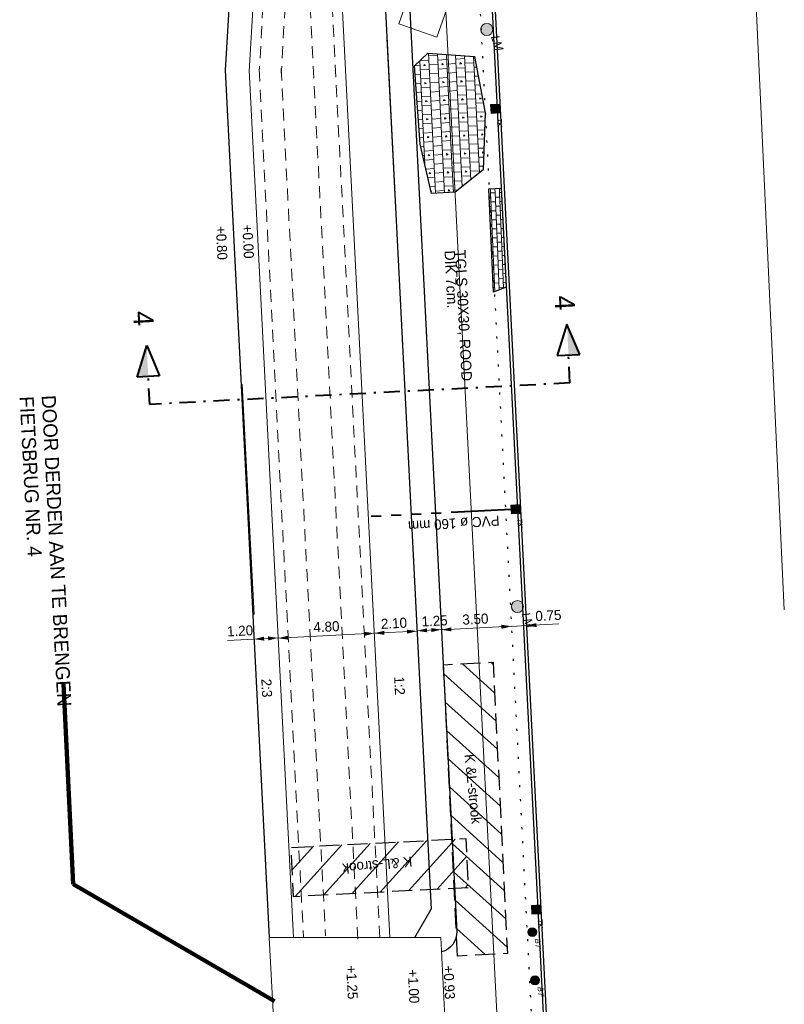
# Model space of a CAD drawing. Header units: metres. Extents: x 73592 to 73968, y 444899 to 445120.
# Tile 13 of 20: x 73724 to 73762, y 445011 to 445060. Entities that reach past the tile are written whole.
import ezdxf
from ezdxf.enums import TextEntityAlignment as Align

# ---------------------------------------------------------------- set-up
doc = ezdxf.new("R2010")
doc.units = ezdxf.units.M
doc.header["$MEASUREMENT"] = 0
for name, pattern in [('DGN Style 1', [0.6, 0, -0.6]), ('DGN Style 2', [1, 0.6, -0.4]), ('DGN Style 3', [1.4, 1, -0.4]), ('DGN Style 4', [1.6, 0.8, -0.4, 0, -0.4]), ('VRWA streng', [7.5, 3, -0.5, 0.5, -0.5, 0.5, -0.5, 0.5, -0.5, 0.5, -0.5])]:
    doc.linetypes.add(name, pattern=pattern)
for name, color, linetype, lineweight in [('ALG werkgrens', 7, 'Continuous', 0), ('DWARS doorsnede tekst A A', 7, 'Continuous', 40), ('DWARS doorsnedelijn', 7, 'DGN Style 4', 40), ('GBKN BRUG bruggen en kunstwerken', 253, 'Continuous', 0), ('GRONDWERK aanbr arcering talud', 7, 'TAL', 0), ('GRONDWERK aanbr insteek talud', 7, 'Continuous', 30), ('GRONDWERK aanbr tekst overig', 7, 'Continuous', 0), ('MEUB aanbr straatmeubilair elementen', 1, 'Continuous', 13), ('NUTS aanbr MEUBILAIR', 1, 'Continuous', 13), ('NUTS aanbr tekst', 7, 'Continuous', 13), ('NUTS aanbr trace', 7, 'DGN Style 3', 30), ('RIO aanbr ALG kolken en draingoten', 7, 'Continuous', 0), ('RIO aanbr VRWA streng', 4, 'VRWA streng', 40), ('RIO aanbr VRWA strenggegevens', 4, 'Continuous', 13), ('VERH aanbr arcering', 252, 'Continuous', 0), ('VERH aanbr maatvoering', 7, 'Continuous', 13), ('VERH aanbr materiaalscheiding', 3, 'DGN Style 1', 30), ('VERH aanbr tekst hoogtemaat', 5, 'Continuous', 13), ('VERH aanbr tekst overig', 7, 'Continuous', 13), ('VERH aanbr trottoirband', 2, 'Continuous', 30), ('WATERG aanbr beschoeiing', 2, 'Continuous', 13), ('WATERG aanbr onderwater stippellijn', 9, 'DGN Style 2', 0), ('WATERG aanbr talud arcering', 7, 'TAL', 13)]:
    doc.layers.add(name, color=color, linetype=linetype, lineweight=lineweight)
doc.layers.add('VERH aanbr arcering lijnen', color=3, linetype='Continuous', lineweight=30, plot=False)
doc.styles.add('dwars tekst letters A A bij doorsnedelijn 5 mm', font='INTL_ISO.shx', dxfattribs={"height": 0.005})
doc.styles.add('nuts tekst K+L trace bij arcering', font='INTL_ISO.shx', dxfattribs={"height": 0.0025})
doc.styles.add('rio tekst strenggegevens 2 mm', font='INTL_ISO.shx', dxfattribs={"height": 0.0025})
doc.styles.add('Style-ENGINEERING I 0.20944', font='ENGINEERING.shx', dxfattribs={"oblique": 12})
doc.styles.add('Style-INTL_ISO', font='INTL_ISO.shx')
doc.styles.add('verh hoogtemaat 2 mm', font='INTL_ISO.shx', dxfattribs={"height": 0.0025})
doc.styles.add('verh tekst overig 2 mm', font='INTL_ISO.shx', dxfattribs={"height": 0.0025})
doc.styles.add('verh tekst overig 3 mm', font='INTL_ISO.shx', dxfattribs={"height": 0.0035})
doc.linetypes.add('513', pattern='A,-0.5,[1,dgnlstyle-infvm_s.shx,S=0.008,R=0,X=0,Y=0],-3.5', length=4)
doc.linetypes.add('TAL', pattern='A,-0.5,[68,dgnlstyle-ior_v8_factor1.shx,S=0.016,R=0,X=0,Y=0],-0.5', length=1)
doc.dimstyles.new('maatvoering', dxfattribs={"dimscale": 200, "dimtxt": 0.0025, "dimasz": 0.0025, "dimexe": 0.00125, "dimexo": 0.00125, "dimgap": 0.001, "dimtad": 1, "dimjust": 1, "dimzin": 3, "dimdsep": 46, "dimtxsty": 'Style-INTL_ISO', "dimcen": 0.09, "dimse1": 1, "dimse2": 1, "dimclrd": 7, "dimclre": 7, "dimclrt": 256, "dimadec": 4, "dimazin": 3, "dimtfac": 1, "dimtmove": 1, "dimatfit": 3, "dimfxl": 0, "dimfrac": 2, "dimtzin": 3, "dimlwd": 0, "dimlwe": 0, "dimarcsym": 0})

# ---------------------------------------------------------------- blocks, each defined once
blk = doc.blocks.new('DRSNrechts_2')
at = {"layer": 'DWARS doorsnedelijn', "linetype": 'Continuous', "lineweight": 40, "extrusion": (0, 0, -1)}
blk.add_hatch(color=256, dxfattribs=at).paths.add_polyline_path([(-0.001, 1.395), (-0.562, 1.395), (-0.001, 2.936)])
at = {"layer": 'DWARS doorsnedelijn', "linetype": 'Continuous', "lineweight": 40}
for p, q in [((0.001, 2.936), (-0.562, 1.395)), ((0.562, 1.395), (0.001, 2.936)), ((-0.562, 1.395), (0.562, 1.395))]:
    blk.add_line(p, q, dxfattribs=at)
at = {"layer": 'DWARS doorsnedelijn'}
blk.add_line((0, 0), (0.002, 1.395), dxfattribs=at)
blk = doc.blocks.new('DRSNlinks_1')
at = {"layer": 'DWARS doorsnedelijn', "linetype": 'Continuous', "lineweight": 40, "extrusion": (0, 0, -1)}
blk.add_blockref('DRSNrechts_2', (0, 0), dxfattribs=at)
blk = doc.blocks.new('DRSNrechts_1')
at = {"layer": 'DWARS doorsnedelijn', "linetype": 'Continuous', "lineweight": 40}
blk.add_hatch(color=256, dxfattribs=at).paths.add_polyline_path([(0.001, 1.395), (0.562, 1.395), (0.001, 2.936)])
for p, q in [((0.001, 2.936), (-0.562, 1.395)), ((0.562, 1.395), (0.001, 2.936)), ((-0.562, 1.395), (0.562, 1.395))]:
    blk.add_line(p, q, dxfattribs=at)
at = {"layer": 'DWARS doorsnedelijn'}
blk.add_line((0, 0), (0.002, 1.395), dxfattribs=at)
blk = doc.blocks.new('*D42')
at = {"layer": 'Defpoints'}
for p in [(73739.282, 445028.975), (73736.913, 445028.854), (73736.929, 445028.53), (73741.724, 445028.775)]:
    blk.add_point(p, dxfattribs=at)
at = {"layer": 'VERH aanbr maatvoering', "color": 7, "linetype": 'Continuous', "lineweight": 0}
blk.add_line((73741.707, 445029.099), (73736.913, 445028.854), dxfattribs=at)
at = {"layer": 'VERH aanbr maatvoering', "lineweight": 0}
blk.add_solid([(73737.417, 445028.78), (73736.913, 445028.854), (73737.407, 445028.979)], dxfattribs=at)
at = {"layer": 'VERH aanbr maatvoering', "lineweight": 0, "extrusion": (0, 0, -1)}
blk.add_solid([(-73741.203, 445029.173), (-73741.707, 445029.099), (-73741.213, 445028.973)], dxfattribs=at)
at = {"layer": 'VERH aanbr maatvoering', "linetype": 'Continuous', "style": 'Style-INTL_ISO'}
blk.add_text('4.80', height=0.5, rotation=2.9171, dxfattribs=at).set_placement((73738.672, 445029.394), align=Align.MIDDLE_LEFT)
blk = doc.blocks.new('*D43')
at = {"layer": 'Defpoints'}
for p in [(73746.684, 445029.355), (73748.548, 445029.45), (73745.072, 445028.897), (73748.567, 445029.075)]:
    blk.add_point(p, dxfattribs=at)
at = {"layer": 'VERH aanbr maatvoering', "color": 7, "linetype": 'Continuous', "lineweight": 0}
blk.add_line((73745.053, 445029.272), (73748.548, 445029.45), dxfattribs=at)
at = {"layer": 'VERH aanbr maatvoering', "lineweight": 0}
blk.add_solid([(73745.557, 445029.198), (73745.053, 445029.272), (73745.547, 445029.397)], dxfattribs=at)
at = {"layer": 'VERH aanbr maatvoering', "lineweight": 0, "extrusion": (0, 0, -1)}
blk.add_solid([(-73748.044, 445029.525), (-73748.548, 445029.45), (-73748.054, 445029.325)], dxfattribs=at)
at = {"layer": 'VERH aanbr maatvoering', "linetype": 'Continuous', "style": 'Style-INTL_ISO'}
blk.add_text('3.50', height=0.5, rotation=2.9171, dxfattribs=at).set_placement((73746.1, 445029.776), align=Align.MIDDLE_LEFT)
blk = doc.blocks.new('*D44')
at = {"layer": 'Defpoints'}
for p in [(73749.297, 445029.484), (73750.338, 445029.537), (73748.567, 445029.075), (73749.316, 445029.113)]:
    blk.add_point(p, dxfattribs=at)
at = {"layer": 'VERH aanbr maatvoering', "color": 7, "linetype": 'Continuous', "lineweight": 0}
for p, q in [((73748.545, 445029.446), (73748.548, 445029.446)), ((73748.548, 445029.446), (73749.297, 445029.484)), ((73750.912, 445029.566), (73749.297, 445029.484))]:
    blk.add_line(p, q, dxfattribs=at)
at = {"layer": 'VERH aanbr maatvoering', "lineweight": 0, "extrusion": (0, 0, -1)}
blk.add_solid([(-73748.044, 445029.52), (-73748.548, 445029.446), (-73748.054, 445029.321)], dxfattribs=at)
at = {"layer": 'VERH aanbr maatvoering', "lineweight": 0}
blk.add_solid([(73749.802, 445029.41), (73749.297, 445029.484), (73749.792, 445029.609)], dxfattribs=at)
at = {"layer": 'VERH aanbr maatvoering', "linetype": 'Continuous', "style": 'Style-INTL_ISO'}
blk.add_text('0.75', height=0.5, rotation=2.9171, dxfattribs=at).set_placement((73749.741, 445029.957), align=Align.MIDDLE_LEFT)
blk = doc.blocks.new('*D45')
at = {"layer": 'Defpoints'}
for p in [(73744.613, 445029.262), (73745.052, 445029.284), (73745.072, 445028.897), (73743.863, 445028.835)]:
    blk.add_point(p, dxfattribs=at)
at = {"layer": 'VERH aanbr maatvoering', "color": 7, "linetype": 'Continuous', "lineweight": 0}
for p, q in [((73745.052, 445029.284), (73743.843, 445029.223)), ((73745.137, 445029.289), (73745.052, 445029.284))]:
    blk.add_line(p, q, dxfattribs=at)
at = {"layer": 'VERH aanbr maatvoering', "lineweight": 0, "extrusion": (0, 0, -1)}
blk.add_solid([(-73744.548, 445029.359), (-73745.052, 445029.284), (-73744.558, 445029.159)], dxfattribs=at)
at = {"layer": 'VERH aanbr maatvoering', "lineweight": 0}
blk.add_solid([(73744.347, 445029.148), (73743.843, 445029.223), (73744.337, 445029.348)], dxfattribs=at)
at = {"layer": 'VERH aanbr maatvoering', "linetype": 'Continuous', "style": 'Style-INTL_ISO'}
blk.add_text('1.25', height=0.5, rotation=2.9171, dxfattribs=at).set_placement((73744.066, 445029.685), align=Align.MIDDLE_LEFT)
blk = doc.blocks.new('*D46')
at = {"layer": 'Defpoints'}
for p in [(73741.707, 445029.099), (73742.573, 445029.143), (73741.726, 445028.726), (73743.863, 445028.835)]:
    blk.add_point(p, dxfattribs=at)
at = {"layer": 'VERH aanbr maatvoering', "color": 7, "linetype": 'Continuous', "lineweight": 0}
blk.add_line((73743.844, 445029.207), (73741.707, 445029.099), dxfattribs=at)
at = {"layer": 'VERH aanbr maatvoering', "lineweight": 0}
blk.add_solid([(73742.212, 445029.024), (73741.707, 445029.099), (73742.202, 445029.224)], dxfattribs=at)
at = {"layer": 'VERH aanbr maatvoering', "lineweight": 0, "extrusion": (0, 0, -1)}
blk.add_solid([(-73743.339, 445029.282), (-73743.844, 445029.207), (-73743.349, 445029.082)], dxfattribs=at)
at = {"layer": 'VERH aanbr maatvoering', "linetype": 'Continuous', "style": 'Style-INTL_ISO'}
blk.add_text('2.10', height=0.5, rotation=2.9171, dxfattribs=at).set_placement((73742.038, 445029.566), align=Align.MIDDLE_LEFT)
blk = doc.blocks.new('LICHTMAST AANBR')
at = {"layer": 'NUTS aanbr MEUBILAIR'}
blk.add_hatch(color=256, dxfattribs=at).paths.add_polyline_path([(-0.3, 0, 1), (0.3, 0, 1)])
blk.add_circle((0, 0), 0.3, dxfattribs=at)
at = {"layer": 'NUTS aanbr MEUBILAIR', "style": 'Style-ENGINEERING I 0.20944', "oblique": 12}
blk.add_text('LM', height=0.4125, rotation=359.8963, dxfattribs=at).set_placement((0.388, 0.081))
blk = doc.blocks.new('*D50')
at = {"layer": 'Defpoints'}
for p in [(73734.899, 445028.766), (73735.713, 445028.807), (73735.733, 445028.421), (73736.931, 445028.482)]:
    blk.add_point(p, dxfattribs=at)
at = {"layer": 'VERH aanbr maatvoering', "color": 7, "linetype": 'Continuous', "lineweight": 0}
for p, q in [((73735.713, 445028.807), (73736.912, 445028.869)), ((73734.387, 445028.74), (73735.713, 445028.807))]:
    blk.add_line(p, q, dxfattribs=at)
at = {"layer": 'VERH aanbr maatvoering', "lineweight": 0}
blk.add_solid([(73736.218, 445028.733), (73735.713, 445028.807), (73736.208, 445028.933)], dxfattribs=at)
at = {"layer": 'VERH aanbr maatvoering', "lineweight": 0, "extrusion": (0, 0, -1)}
blk.add_solid([(-73736.407, 445028.943), (-73736.912, 445028.869), (-73736.418, 445028.743)], dxfattribs=at)
at = {"layer": 'VERH aanbr maatvoering', "linetype": 'Continuous', "style": 'Style-INTL_ISO'}
blk.add_text('1.20', height=0.5, rotation=2.9171, dxfattribs=at).set_placement((73734.364, 445029.189), align=Align.MIDDLE_LEFT)
blk = doc.blocks.new('TROTTOIRKOLK')
at = {"layer": 'RIO aanbr ALG kolken en draingoten'}
for p, q in [((-0.22, 0.22), (0.219, 0.221)), ((-0.219, -0.22), (-0.22, 0.22)), ((0.219, 0.221), (0.219, -0.22)), ((0.219, -0.22), (-0.219, -0.22))]:
    blk.add_line(p, q, dxfattribs=at)
blk.add_solid([(-0.22, 0.22), (-0.219, -0.22), (0.219, 0.221), (0.219, -0.22)], dxfattribs=at)
at = {"layer": 'RIO aanbr ALG kolken en draingoten', "style": 'Style-ENGINEERING I 0.20944', "oblique": 12, "width": 0.88}
blk.add_text('TK', height=0.25, rotation=359.9556, dxfattribs=at).set_placement((0.457, 0.056))
blk = doc.blocks.new('BETONPAAL AANBR')
for p, q in [((-0.198, -0.095), (-0.197, 0.098)), ((-0.175, -0.131), (-0.175, 0.133)), ((-0.155, -0.157), (-0.153, 0.159)), ((-0.13, -0.175), (-0.131, 0.177)), ((-0.109, -0.19), (-0.109, 0.192)), ((-0.088, -0.201), (-0.088, 0.202)), ((-0.066, -0.209), (-0.066, 0.21)), ((-0.043, -0.214), (-0.043, 0.216)), ((-0.021, -0.218), (-0.022, 0.219)), ((0, -0.22), (0.001, 0.222)), ((0.023, -0.219), (0.024, 0.22)), ((0.045, -0.214), (0.045, 0.216)), ((0.067, -0.209), (0.067, 0.21)), ((0.089, -0.201), (0.088, 0.202)), ((0.112, -0.19), (0.111, 0.191)), ((0.131, -0.175), (0.133, 0.177)), ((0.155, -0.156), (0.155, 0.157)), ((0.177, -0.13), (0.177, 0.132)), ((0.199, -0.094), (0.199, 0.095))]:
    blk.add_line(p, q)
blk.add_circle((0, 0), 0.22)
at = {"style": 'Style-ENGINEERING I 0.20944', "oblique": 12}
blk.add_text('BT', height=0.275, rotation=359.8963, dxfattribs=at).set_placement((0.32, 0.112))
blk = doc.blocks.new('STELCONPLAAT')
at = {"layer": 'VERH aanbr arcering', "color": 7, "linetype": 'Continuous', "lineweight": 0, "flags": 128}
blk.add_lwpolyline([(0, -0.014), (2.001, -0.014), (2, 1.986), (-0.001, 1.986)], close=True, dxfattribs=at)

msp = doc.modelspace()

# ---------------------------------------------------------------- hatches: boundary and pattern name
at = {"layer": 'NUTS aanbr trace'}
h = msp.add_hatch(dxfattribs=at)
h.set_pattern_fill('_USER', color=256, style=0)
h.set_pattern_definition([(317.9171, (73745.7776, 445085.8134), (0.670205, 0.742176), [])])
h.paths.add_polyline_path([(73745.863, 445012.994), (73748.349, 445013.121), (73747.631, 445027.661), (73745.158, 445027.529)])
h = msp.add_hatch(dxfattribs=at)
h.set_pattern_fill('_USER', color=256, style=0)
h.set_pattern_definition([(47.917, (73741.7399, 445017.3881), (-0.74218, 0.6702), [])])
h.paths.add_polyline_path([(73746.398, 445016.404), (73746.273, 445018.861), (73737.558, 445018.417), (73737.683, 445015.96)])
at = {"layer": 'VERH aanbr arcering'}
h = msp.add_hatch(dxfattribs=at)
h.set_pattern_fill('BETONTEGELS 60 DIK', color=256, style=0)
h.set_pattern_definition([(452.87, (73746.339, 445055.2865), (2.5614, 2.8319), []), (452.87, (73746.7883, 445055.309), (2.5614, 2.8319), []), (452.87, (73747.2378, 445055.3316), (2.5614, 2.8319), []), (452.87, (73747.6872, 445055.354), (2.5614, 2.8319), []), (452.87, (73748.1367, 445055.3766), (2.5614, 2.8319), [2.699, -0.001]), (452.87, (73748.586, 445055.3992), (2.5614, 2.8319), []), (362.87, (73746.339, 445055.2865), (-2.8319, 2.5614), [0.45, -2.25]), (362.87, (73746.777, 445055.5337), (-2.8319, 2.5614), [0.45, -2.25]), (362.87, (73747.676, 445055.5788), (-2.8319, 2.5614), [0.45, -2.25]), (362.87, (73748.5748, 445055.624), (-2.8319, 2.5614), [0.45, -2.25]), (362.87, (73746.7535, 445055.983), (-2.8319, 2.5614), [0.451, -2.249]), (362.87, (73747.6534, 445056.0283), (-2.8319, 2.5614), [0.449, -2.251]), (362.87, (73748.5523, 445056.0733), (-2.8319, 2.5614), [0.45, -2.25]), (362.87, (73746.732, 445056.4326), (-2.8319, 2.5614), [0.45, -2.25]), (362.87, (73747.631, 445056.4777), (-2.8319, 2.5614), [0.45, -2.25]), (362.87, (73748.5297, 445056.5228), (-2.8319, 2.5614), [0.45, -2.25]), (362.87, (73746.7095, 445056.882), (-2.8319, 2.5614), [0.45, -2.25]), (362.87, (73747.6083, 445056.927), (-2.8319, 2.5614), [0.45, -2.25]), (362.87, (73748.5072, 445056.9722), (-2.83185, 2.5614), [0.45, -2.25]), (362.87, (73746.687, 445057.3315), (-2.8319, 2.5614), [0.45, -2.25]), (362.87, (73747.5858, 445057.3766), (-2.83185, 2.5614), [0.45, -2.25]), (362.87, (73748.4847, 445057.4216), (-2.83185, 2.5614), [0.45, -2.25]), (362.87, (73746.6644, 445057.781), (-2.83185, 2.5614), [0.45, -2.25]), (362.87, (73747.5632, 445057.826), (-2.83185, 2.5614), [0.45, -2.25]), (362.87, (73748.462, 445057.871), (-2.83185, 2.5614), [0.45, -2.25]), (362.87, (73747.2378, 445055.3316), (-2.8319, 2.5614), [0.45, -2.25]), (362.87, (73748.1367, 445055.3766), (-2.8319, 2.5614), [0.45, -2.25]), (362.87, (73746.3164, 445055.736), (-2.8319, 2.5614), [0.45, -2.25]), (362.87, (73747.2152, 445055.781), (-2.8319, 2.5614), [0.45, -2.25]), (362.87, (73748.1142, 445055.825), (-2.8319, 2.5614), [0.45, -2.25]), (362.87, (73746.2938, 445056.1854), (-2.8319, 2.5614), [0.45, -2.25]), (362.87, (73747.1927, 445056.2304), (-2.8319, 2.5614), [0.45, -2.25]), (362.87, (73748.0916, 445056.2755), (-2.8319, 2.5614), [0.45, -2.25]), (362.87, (73746.2713, 445056.6348), (-2.8319, 2.5614), [0.45, -2.25]), (362.87, (73747.1702, 445056.68), (-2.8319, 2.5614), [0.45, -2.25]), (362.87, (73748.069, 445056.725), (-2.8319, 2.5614), [0.45, -2.25]), (362.87, (73746.2488, 445057.0842), (-2.8319, 2.5614), [0.449, -2.251]), (362.87, (73747.1476, 445057.1303), (-2.8319, 2.5614), [0.45, -2.25]), (362.87, (73748.0455, 445057.1743), (-2.83185, 2.5614), [0.451, -2.249]), (362.87, (73746.2262, 445057.5337), (-2.8319, 2.5614), [0.45, -2.25]), (362.87, (73747.125, 445057.5787), (-2.83185, 2.5614), [0.45, -2.25]), (362.87, (73748.024, 445057.6238), (-2.83185, 2.5614), [0.45, -2.25]), (149.181, (73747.0341, 445055.7719), (-5.52846, 2.42613), [0.0721, -9.66287]), (260.342, (73746.97213, 445055.80887), (2.020414, 13.618294), [0.07152, -24.82125]), (372.333, (73746.96013, 445055.73836), (13.347815, 3.372808), [0.07224, -16.3512]), (438.835, (73747.0307, 445055.7538), (2.29089, 8.22507), [0.01843, -11.11395]), (149.181, (73747.93294, 445055.817), (-5.52846, 2.42613), [0.07212, -9.66287]), (260.3423, (73747.871, 445055.85395), (2.020414, 13.618294), [0.07152, -24.82125]), (372.333, (73747.859, 445055.78344), (13.347815, 3.372808), [0.07224, -16.3512]), (438.835, (73747.9296, 445055.7989), (2.29089, 8.22507), [0.01843, -11.11395]), (149.181, (73748.8318, 445055.8621), (-5.52846, 2.42613), [0.07212, -9.66287]), (260.3423, (73748.76987, 445055.89903), (2.020414, 13.618294), [0.07152, -24.82125]), (372.3334, (73748.75788, 445055.8285), (13.347815, 3.372808), [0.07224, -16.3512]), (438.835, (73748.82845, 445055.84395), (2.29089, 8.22507), [0.01843, -11.11395]), (149.181, (73746.989, 445056.6708), (-5.52846, 2.42613), [0.07212, -9.66287]), (260.3423, (73746.92705, 445056.70774), (2.020414, 13.618294), [0.07152, -24.82125]), (372.333, (73746.91506, 445056.63723), (13.347815, 3.372808), [0.07224, -16.3512]), (438.835, (73746.9856, 445056.65266), (2.29089, 8.22507), [0.01843, -11.11395]), (149.181, (73747.88786, 445056.7159), (-5.52846, 2.42613), [0.07212, -9.66287]), (260.3423, (73747.82592, 445056.75282), (2.020414, 13.618294), [0.07152, -24.82125]), (372.3334, (73747.81393, 445056.6823), (13.347815, 3.372808), [0.07224, -16.3512]), (438.835, (73747.8845, 445056.69774), (2.29089, 8.22507), [0.01843, -11.11395]), (149.181, (73748.7867, 445056.76095), (-5.52846, 2.42613), [0.07212, -9.66287]), (260.3423, (73748.7248, 445056.7979), (2.020414, 13.618294), [0.07152, -24.82125]), (372.3334, (73748.7128, 445056.7274), (13.347815, 3.372808), [0.07224, -16.3512]), (438.835, (73748.7834, 445056.7428), (2.29089, 8.22507), [0.01843, -11.11395]), (149.181, (73746.9439, 445057.56966), (-5.52846, 2.42613), [0.07212, -9.66287]), (260.3423, (73746.88197, 445057.6066), (2.020414, 13.618294), [0.07152, -24.82125]), (372.3334, (73746.86998, 445057.5361), (13.347815, 3.372808), [0.07224, -16.3512]), (438.835, (73746.94055, 445057.5515), (2.29089, 8.22507), [0.01843, -11.11395]), (149.181, (73747.8428, 445057.6147), (-5.52846, 2.42613), [0.07212, -9.66287]), (260.3423, (73747.78084, 445057.6517), (2.020414, 13.618294), [0.07152, -24.82125]), (372.3334, (73747.76885, 445057.5812), (13.347815, 3.372808), [0.07224, -16.3512]), (438.835, (73747.8394, 445057.5966), (2.29089, 8.22507), [0.01843, -11.11395]), (149.181, (73748.74165, 445057.6598), (-5.52846, 2.42613), [0.07212, -9.66287]), (260.3423, (73748.6797, 445057.69677), (2.020414, 13.618294), [0.07152, -24.82125]), (372.3334, (73748.6677, 445057.62626), (13.347815, 3.372808), [0.07224, -16.3512]), (438.835, (73748.7383, 445057.6417), (2.29089, 8.22507), [0.01843, -11.11395])])
h.paths.add_polyline_path([(73746.711, 445057.869), (73744.38, 445058.032), (73743.71, 445057.41), (73743.99, 445053.502), (73744.562, 445051.037), (73745.149, 445051.066), (73745.736, 445051.096), (73747.141, 445052.215), (73747.244, 445055.066)])
h = msp.add_hatch(dxfattribs=at)
h.set_pattern_fill('HALFSTEENSVERBAND', color=256, style=0)
h.set_pattern_definition([(452.4, (73748.5185, 445048.4032), (2.5847, 2.8115), [2.7, -0.001]), (452.4, (73748.7433, 445048.4126), (2.5847, 2.8115), [2.7, -0.001]), (452.4, (73748.9681, 445048.422), (2.5847, 2.8115), [2.7, -0.001]), (452.4, (73749.193, 445048.4324), (2.5847, 2.8115), [2.699, -0.002]), (452.4, (73749.4177, 445048.4419), (2.5847, 2.8115), [2.699, -0.002]), (452.4, (73749.6426, 445048.4503), (2.5847, 2.8115), [2.7, -0.001]), (452.4, (73749.8674, 445048.4597), (2.5847, 2.8115), [2.7, -0.001]), (452.4, (73750.0922, 445048.469), (2.5847, 2.8115), [2.7, -0.001]), (452.4, (73750.317, 445048.4795), (2.5847, 2.8115), [2.699, -0.002]), (452.4, (73750.5417, 445048.489), (2.5847, 2.8115), [2.7, -0.001]), (452.4, (73750.7666, 445048.4973), (2.5847, 2.8115), [2.7, -0.001]), (452.4, (73750.9914, 445048.5067), (2.5847, 2.8115), [2.7, -0.001]), (362.4, (73748.5185, 445048.4032), (-2.8106, 2.5857), [0.225, -2.475]), (362.4, (73748.7338, 445048.6394), (-2.8106, 2.5857), [0.225, -2.475]), (362.4, (73748.9681, 445048.422), (-2.8106, 2.5857), [0.225, -2.475]), (362.4, (73749.4177, 445048.4419), (-2.8106, 2.5857), [0.225, -2.475]), (362.4, (73749.8674, 445048.4597), (-2.8106, 2.5857), [0.225, -2.475]), (362.4, (73750.317, 445048.4795), (-2.8106, 2.5857), [0.225, -2.475]), (362.4, (73750.7666, 445048.4973), (-2.8106, 2.5857), [0.225, -2.475]), (362.4, (73748.4997, 445048.8528), (-2.8106, 2.5857), [0.225, -2.475]), (362.4, (73748.9493, 445048.8716), (-2.8106, 2.5857), [0.226, -2.474]), (362.4, (73749.4, 445048.8905), (-2.8106, 2.5857), [0.224, -2.476]), (362.4, (73749.8485, 445048.9093), (-2.8106, 2.5857), [0.225, -2.475]), (362.4, (73750.2981, 445048.928), (-2.8106, 2.5857), [0.226, -2.474]), (362.4, (73750.7488, 445048.947), (-2.8106, 2.5857), [0.224, -2.476]), (362.4, (73748.4809, 445049.3034), (-2.8106, 2.5857), [0.225, -2.475]), (362.4, (73748.9305, 445049.3212), (-2.8106, 2.5857), [0.225, -2.475]), (362.4, (73749.38, 445049.341), (-2.8106, 2.5857), [0.225, -2.475]), (362.4, (73749.8297, 445049.359), (-2.8106, 2.5857), [0.225, -2.475]), (362.4, (73750.2793, 445049.3777), (-2.8106, 2.5857), [0.225, -2.475]), (362.4, (73750.729, 445049.3975), (-2.8106, 2.5857), [0.225, -2.475]), (362.4, (73748.462, 445049.752), (-2.8106, 2.5857), [0.225, -2.475]), (362.4, (73748.9117, 445049.7709), (-2.8106, 2.5857), [0.225, -2.475]), (362.4, (73749.3613, 445049.7907), (-2.8106, 2.5857), [0.225, -2.475]), (362.4, (73749.811, 445049.8085), (-2.8106, 2.5857), [0.225, -2.475]), (362.397, (73750.2605, 445049.8273), (-2.8106, 2.5857), [0.225, -2.475]), (362.397, (73750.71, 445049.846), (-2.8106, 2.5857), [0.225, -2.475]), (362.4, (73748.4432, 445050.2026), (-2.8106, 2.5857), [0.225, -2.475]), (362.4, (73748.893, 445050.2205), (-2.8106, 2.5857), [0.224, -2.476]), (362.4, (73749.3424, 445050.2403), (-2.8106, 2.5857), [0.225, -2.475]), (362.397, (73749.792, 445050.259), (-2.8106, 2.5857), [0.225, -2.475]), (362.397, (73750.2407, 445050.277), (-2.8106, 2.5857), [0.226, -2.474]), (362.397, (73750.6913, 445050.2967), (-2.8106, 2.5857), [0.225, -2.475]), (362.4, (73748.4244, 445050.6522), (-2.8106, 2.5857), [0.225, -2.475]), (362.397, (73748.874, 445050.67), (-2.8106, 2.5857), [0.225, -2.475]), (362.397, (73749.3236, 445050.69), (-2.8106, 2.5857), [0.225, -2.475]), (362.397, (73749.7733, 445050.7077), (-2.8106, 2.5857), [0.225, -2.475]), (362.397, (73750.223, 445050.7265), (-2.8106, 2.5857), [0.225, -2.475]), (362.397, (73750.6724, 445050.7463), (-2.8106, 2.5857), [0.225, -2.475]), (362.4, (73749.1835, 445048.6572), (-2.8106, 2.5857), [0.225, -2.475]), (362.4, (73749.633, 445048.677), (-2.8106, 2.5857), [0.225, -2.475]), (362.4, (73750.0827, 445048.695), (-2.8106, 2.5857), [0.225, -2.475]), (362.4, (73750.5323, 445048.7137), (-2.8106, 2.5857), [0.225, -2.475]), (362.4, (73750.982, 445048.7335), (-2.8106, 2.5857), [0.225, -2.475]), (362.4, (73748.715, 445049.088), (-2.8106, 2.5857), [0.225, -2.475]), (362.4, (73749.1647, 445049.1069), (-2.8106, 2.5857), [0.226, -2.474]), (362.4, (73749.6143, 445049.1257), (-2.8106, 2.5857), [0.225, -2.475]), (362.4, (73750.064, 445049.1445), (-2.8106, 2.5857), [0.225, -2.475]), (362.4, (73750.5135, 445049.1633), (-2.8106, 2.5857), [0.226, -2.474]), (362.397, (73750.963, 445049.182), (-2.8106, 2.5857), [0.225, -2.475]), (362.4, (73748.6962, 445049.5386), (-2.8106, 2.5857), [0.225, -2.475]), (362.4, (73749.1459, 445049.5565), (-2.8106, 2.5857), [0.224, -2.476]), (362.4, (73749.5954, 445049.5763), (-2.8106, 2.5857), [0.225, -2.475]), (362.4, (73750.045, 445049.595), (-2.8106, 2.5857), [0.225, -2.475]), (362.4, (73750.4947, 445049.613), (-2.8106, 2.5857), [0.225, -2.475]), (362.397, (73750.9442, 445049.6327), (-2.8106, 2.5857), [0.225, -2.475]), (362.4, (73748.6774, 445049.9872), (-2.8106, 2.5857), [0.225, -2.475]), (362.4, (73749.127, 445050.006), (-2.8106, 2.5857), [0.225, -2.475]), (362.4, (73749.5766, 445050.026), (-2.8106, 2.5857), [0.225, -2.475]), (362.397, (73750.0263, 445050.0437), (-2.8106, 2.5857), [0.225, -2.475]), (362.397, (73750.4759, 445050.0625), (-2.8106, 2.5857), [0.225, -2.475]), (362.397, (73750.9254, 445050.0823), (-2.8106, 2.5857), [0.225, -2.475]), (362.4, (73748.6586, 445050.4369), (-2.8106, 2.5857), [0.225, -2.475]), (362.4, (73749.1082, 445050.4557), (-2.8106, 2.5857), [0.225, -2.475]), (362.397, (73749.5588, 445050.4745), (-2.8106, 2.5857), [0.224, -2.476]), (362.397, (73750.0074, 445050.4933), (-2.8106, 2.5857), [0.225, -2.475]), (362.397, (73750.457, 445050.512), (-2.8106, 2.5857), [0.226, -2.474]), (362.397, (73750.9076, 445050.531), (-2.8106, 2.5857), [0.224, -2.476]), (362.397, (73748.6398, 445050.8875), (-2.8106, 2.5857), [0.225, -2.475]), (362.397, (73749.0894, 445050.9053), (-2.8106, 2.5857), [0.225, -2.475]), (362.397, (73749.539, 445050.925), (-2.8106, 2.5857), [0.225, -2.475]), (362.397, (73749.9886, 445050.944), (-2.8106, 2.5857), [0.225, -2.475]), (362.397, (73750.4382, 445050.9617), (-2.8106, 2.5857), [0.225, -2.475]), (362.397, (73750.8878, 445050.9815), (-2.8106, 2.5857), [0.225, -2.475])])
h.paths.add_polyline_path([(73747.661, 445046.119), (73748.287, 445046.37), (73748.036, 445051.298), (73747.424, 445051.266)])

# ---------------------------------------------------------------- linework, layer by layer
at = {"layer": 'ALG werkgrens', "ltscale": 0.2}
msp.add_line((73762.158, 445030.277), (73760.747, 445060.376), dxfattribs=at)
at = {"layer": 'DWARS doorsnedelijn'}
msp.add_line((73751.466, 445041.585), (73730.507, 445040.517), dxfattribs=at)
at = {"layer": 'GBKN BRUG bruggen en kunstwerken'}
msp.add_line((73736.506, 445013.922), (73745.026, 445013.932), dxfattribs=at)
at = {"layer": 'GBKN BRUG bruggen en kunstwerken', "flags": 128}
for points in [[(73736.472, 445013.922), (73736.676, 445009.922)], [(73745.026, 445013.932), (73745.23, 445009.932)]]:
    msp.add_lwpolyline(points, dxfattribs=at)
at = {"layer": 'GRONDWERK aanbr arcering talud', "ltscale": 0.514303}
msp.add_line((73735.709, 445030.038), (73735.123, 445041.534), dxfattribs=at)
msp.add_line((73735.709, 445030.038), (73735.123, 445041.534), dxfattribs=at)
at = {"layer": 'GRONDWERK aanbr insteek talud'}
for p, q in [((73740.313, 445098.501), (73744.551, 445015.332)), ((73734.851, 445067.427), (73734.274, 445057.193)), ((73734.267, 445057.193), (73736.472, 445013.922)), ((73743.734, 445013.931), (73744.551, 445015.332))]:
    msp.add_line(p, q, dxfattribs=at)
at = {"layer": 'NUTS aanbr trace', "flags": 128}
for points in [[(73745.863, 445012.994), (73745.158, 445027.529), (73747.631, 445027.661), (73748.349, 445013.121)], [(73746.398, 445016.404), (73737.683, 445015.96), (73737.558, 445018.417), (73746.273, 445018.861)]]:
    msp.add_lwpolyline(points, close=True, dxfattribs=at)
at = {"layer": 'RIO aanbr VRWA streng'}
msp.add_line((73748.537, 445035.277), (73741.046, 445034.896), dxfattribs=at)
at = {"layer": 'VERH aanbr arcering lijnen', "flags": 128}
for points in [[(73746.711, 445057.869), (73747.244, 445055.066), (73747.141, 445052.215), (73745.736, 445051.096), (73745.149, 445051.066), (73744.562, 445051.037), (73743.99, 445053.502), (73743.71, 445057.41), (73744.38, 445058.032)], [(73747.661, 445046.119), (73747.424, 445051.266), (73748.036, 445051.298), (73748.287, 445046.37)]]:
    msp.add_lwpolyline(points, close=True, dxfattribs=at)
at = {"layer": 'VERH aanbr materiaalscheiding'}
msp.add_line((73744.819, 445102.625), (73751.323, 444974.997), dxfattribs=at)
at = {"layer": 'VERH aanbr trottoirband', "color": 2, "linetype": '513', "lineweight": 0}
msp.add_line((73749.676, 444973.692), (73743.111, 445102.538), dxfattribs=at)
at = {"layer": 'VERH aanbr trottoirband'}
for p, q in [((73741.324, 445102.447), (73745.819, 445014.228)), ((73745.666, 445097.801), (73750.677, 444999.474)), ((73745.823, 445097.661), (73750.826, 444999.482))]:
    msp.add_line(p, q, dxfattribs=at)
at = {"layer": 'VERH aanbr trottoirband', "extrusion": (0, 0, -1)}
msp.add_arc((-73744.821, 445014.177), 1, 177.0829, 255.9525, dxfattribs=at)
at = {"layer": 'WATERG aanbr beschoeiing'}
for p, q in [((73742.48, 445013.929), (73737.992, 445102.008)), ((73736.049, 445067.36), (73735.472, 445057.126)), ((73735.469, 445057.19), (73737.673, 445013.923))]:
    msp.add_line(p, q, dxfattribs=at)
at = {"layer": 'WATERG aanbr onderwater stippellijn'}
for p, q in [((73740.882, 445013.848), (73736.563, 445098.618)), ((73741.981, 445013.904), (73737.661, 445098.674)), ((73736.551, 445067.375), (73735.971, 445057.098)), ((73737.653, 445067.374), (73737.069, 445057.036)), ((73735.968, 445057.215), (73738.173, 445013.949)), ((73737.067, 445057.271), (73739.271, 445014.005))]:
    msp.add_line(p, q, dxfattribs=at)
at = {"layer": 'WATERG aanbr talud arcering', "ltscale": 1.05471}
msp.add_line((73742.337, 445058.771), (73743.031, 445045.156), dxfattribs=at)
at = {"layer": 'WATERG aanbr talud arcering', "ltscale": 0.514303}
msp.add_line((73735.709, 445030.038), (73735.123, 445041.534), dxfattribs=at)

# ---------------------------------------------------------------- block references
at = {"layer": 'DWARS doorsnedelijn', "linetype": 'Continuous', "lineweight": 40, "rotation": 2.917778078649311}
for name, p in [('DRSNrechts_1', (73751.466, 445041.585)), ('DRSNlinks_1', (73730.507, 445040.517))]:
    msp.add_blockref(name, p, dxfattribs=at)
at = {"layer": 'MEUB aanbr straatmeubilair elementen', "lineweight": 13, "rotation": 272.9177780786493}
for p in [(73749.588, 445014.19), (73749.724, 445011.79)]:
    msp.add_blockref('BETONPAAL AANBR', p, dxfattribs=at)
at = {"layer": 'NUTS aanbr MEUBILAIR', "rotation": 288.3846655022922}
for p in [(73747.318, 445059.219), (73748.847, 445030.433)]:
    msp.add_blockref('LICHTMAST AANBR', p, dxfattribs=at)
at = {"layer": 'RIO aanbr ALG kolken en draingoten', "rotation": 272.9171034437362}
for p in [(73747.74, 445055.263), (73748.757, 445035.289), (73749.775, 445015.315)]:
    msp.add_blockref('TROTTOIRKOLK', p, dxfattribs=at)
at = {"layer": 'VERH aanbr arcering', "color": 7, "linetype": 'Continuous', "lineweight": 0, "rotation": 70.55147651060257}
msp.add_blockref('STELCONPLAAT', (73744.812, 445058.845), dxfattribs=at)

# ---------------------------------------------------------------- texts
at = {"layer": 'DWARS doorsnede tekst A A', "style": 'dwars tekst letters A A bij doorsnedelijn 5 mm'}
for p in [(73750.69, 445045.93), (73729.674, 445045.152)]:
    msp.add_text('4', height=1, rotation=272.9178, dxfattribs=at).set_placement(p)
at = {"layer": 'GRONDWERK aanbr tekst overig', "style": 'verh tekst overig 2 mm'}
for s, p in [('2:3', (73736.072, 445026.817)), ('1:2', (73742.696, 445026.936))]:
    msp.add_text(s, height=0.5, rotation=272.9178, dxfattribs=at).set_placement(p)
at = {"layer": 'NUTS aanbr tekst', "linetype": 'Continuous', "char_height": 0.5, "attachment_point": 7, "line_spacing_factor": 0.84, "style": 'nuts tekst K+L trace bij arcering'}
for insert, rotation in [((73746.196, 445023.047), 275.9089), ((73743.572, 445017.972), 185.9089)]:
    msp.add_mtext('K &L-strook', dxfattribs=dict(at, insert=insert, rotation=rotation))
at = {"layer": 'RIO aanbr VRWA strenggegevens', "linetype": 'Continuous', "style": 'rio tekst strenggegevens 2 mm'}
msp.add_text('PVC %%248 160 mm', height=0.5, rotation=183.6052, dxfattribs=at).set_placement((73747.939, 445034.972))
at = {"layer": 'VERH aanbr tekst hoogtemaat', "char_height": 0.5, "attachment_point": 7, "rotation": 272.9178, "line_spacing_factor": 0.722892, "style": 'verh hoogtemaat 2 mm'}
for s, insert in [('+0.80', (73733.797, 445049.403)), ('+0.00', (73735.119, 445049.47)), ('+1.25', (73740.297, 445012.516)), ('+1.00', (73743.367, 445012.318)), ('+0.93', (73745.147, 445012.516))]:
    msp.add_mtext(s, dxfattribs=dict(at, insert=insert))
at = {"layer": 'VERH aanbr tekst overig', "rotation": 272.9178, "style": 'verh tekst overig 3 mm'}
for s, insert, char_height, attachment_point, line_spacing_factor in [('TGLS 30X30, ROOD\\PDIK 7cm.', (73745.201, 445048.183), 0.525, 7, 0.600009), ('DOOR DERDEN AAN TE BRENGEN \\P\\ptz;FIETSBRUG NR. 4', (73725.816, 445040.996), 0.7, 1, 0.942857)]:
    msp.add_mtext(s, dxfattribs=dict(at, insert=insert, char_height=char_height, attachment_point=attachment_point, line_spacing_factor=line_spacing_factor))

# ---------------------------------------------------------------- dimensions: what is measured, and where the dimension line sits
at = {"layer": 'VERH aanbr maatvoering', "color": 7, "linetype": 'Continuous', "lineweight": 0}
for base, p2, angle, text, picture, middle in [((73741.707, 445029.099), (73741.726, 445028.726), 182.9171, '2.10', '*D46', (73742.573, 445029.143)), ((73745.052, 445029.284), (73745.072, 445028.897), 2.9171, '1.25', '*D45', (73744.613, 445029.262))]:
    dim = msp.add_linear_dim(base=base, p1=(73743.863, 445028.835), p2=p2, angle=angle, text=text, dimstyle='maatvoering', dxfattribs=at)
    dim.commit()
    dim.dimension.update_dxf_attribs({"geometry": picture, "text_midpoint": middle, "dimtype": 128})
for base, p1, p2, angle, picture, middle in [((73748.548, 445029.45), (73745.072, 445028.897), (73748.567, 445029.075), 2.9171, '*D43', (73746.684, 445029.355)), ((73749.297, 445029.484), (73748.567, 445029.075), (73749.316, 445029.113), 2.9171, '*D44', (73750.338, 445029.537)), ((73735.713, 445028.807), (73736.931, 445028.482), (73735.733, 445028.421), 182.9171, '*D50', (73734.899, 445028.766)), ((73736.913, 445028.854), (73741.724, 445028.775), (73736.929, 445028.53), 182.9171, '*D42', (73739.282, 445028.975))]:
    dim = msp.add_linear_dim(base=base, p1=p1, p2=p2, angle=angle, dimstyle='maatvoering', dxfattribs=at)
    dim.commit()
    dim.dimension.update_dxf_attribs({"geometry": picture, "text_midpoint": middle, "dimtype": 128})

# ---------------------------------------------------------------- leaders
at = {"layer": 'VERH aanbr tekst overig', "color": 7, "linetype": 'Continuous', "lineweight": 0}
msp.add_leader([(73736.735, 445010.746), (73726.695, 445016.59), (73726.2, 445026.578)], dimstyle='maatvoering', override={"dimtxt": 0.002, "dimasz": 0.0008, "dimgap": 0, "dimtad": 0, "dimclrd": 0, "dimlwd": 65534}, dxfattribs=at)

doc.saveas('drawing.dxf')
